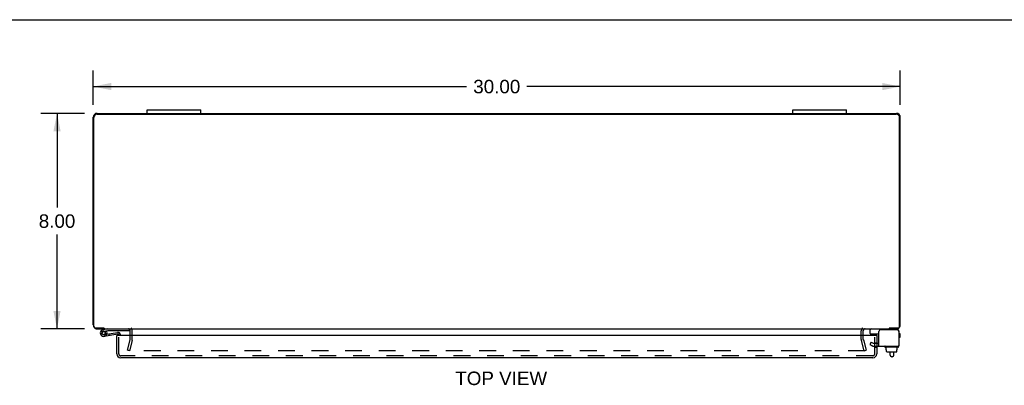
# Model space of a CAD drawing. Header units: inches. Extents: x 0 to 113, y 0 to 73.
# Tile 4 of 7: x 20 to 57, y 60 to 73. Entities that reach past the tile are written whole.
import ezdxf

# ---------------------------------------------------------------- set-up
doc = ezdxf.new("R2010")
doc.units = ezdxf.units.IN
doc.header["$LTSCALE"] = 6.233333
doc.header["$MEASUREMENT"] = 0
doc.linetypes.add('HIDDEN', pattern=[0.2, 0.1, -0.1])
doc.layers.get('0').update_dxf_attribs({"linetype": 'CONTINUOUS'})
for name, color, linetype in [('DEFAULT_2', 8, 'HIDDEN'), ('DIMENSIONS', 7, 'CONTINUOUS'), ('DOOR_ASSEMBLY', 7, 'CONTINUOUS')]:
    doc.layers.add(name, color=color, linetype=linetype)
doc.styles.get("Standard").update_dxf_attribs({"font": 'arial.ttf'})
doc.dimstyles.new('DIMSTYLE_1', dxfattribs={"dimtxt": 0.5, "dimasz": 0.666667, "dimexe": 0.09, "dimexo": 0.07, "dimgap": 0.0375, "dimtad": 0, "dimtih": 1, "dimtoh": 1, "dimzin": 4, "dimdsep": 46, "dimtxsty": 'Standard', "dimblk": '_FILLED', "dimblk1": '_FILLED', "dimblk2": '_FILLED', "dimcen": 0.09, "dimadec": 3, "dimazin": 1, "dimtfac": 1, "dimtdec": 3, "dimtofl": 0, "dimtmove": 0, "dimatfit": 3, "dimldrblk": '_FILLED', "dimfxl": 0, "dimtolj": 1, "dimtzin": 4, "dimarcsym": 0})

# ---------------------------------------------------------------- blocks, each defined once
blk = doc.blocks.new('_FILLED')
at = {"color": 0, "linetype": 'ByBlock'}
blk.add_solid([(0, 0), (-1, 0.2), (-1, -0.2)], dxfattribs=at)
blk = doc.blocks.new('*D1')
at = {"layer": 'DIMENSIONS', "color": 2, "linetype": 'Continuous'}
for p, q in [((22.801, 70.178), (22.801, 71.452)), ((52.801, 70.178), (52.801, 71.452)), ((22.801, 70.852), (36.677, 70.852)), ((52.801, 70.852), (38.924, 70.852))]:
    blk.add_line(p, q, dxfattribs=at)
at = {"layer": 'DIMENSIONS', "color": 2, "linetype": 'Continuous', "xscale": 0.6666666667, "yscale": 0.6666666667, "zscale": 0.6666666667, "rotation": 180}
blk.add_blockref('_FILLED', (22.801, 70.852), dxfattribs=at)
at = {"layer": 'DIMENSIONS', "color": 2, "linetype": 'Continuous', "xscale": 0.6666666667, "yscale": 0.6666666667, "zscale": 0.6666666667}
blk.add_blockref('_FILLED', (52.801, 70.852), dxfattribs=at)
at = {"layer": 'DIMENSIONS', "color": 2, "linetype": 'Continuous', "insert": (37.801, 71.102), "char_height": 0.5, "width": 1.74721, "attachment_point": 2, "line_spacing_factor": 0.9}
blk.add_mtext('30.00', dxfattribs=at)
blk = doc.blocks.new('*D2')
at = {"layer": 'DIMENSIONS', "color": 2, "linetype": 'Continuous'}
for p, q in [((22.479, 69.857), (20.855, 69.857)), ((21.455, 69.857), (21.455, 66.357)), ((21.455, 61.857), (21.455, 65.357)), ((22.479, 61.857), (20.855, 61.857))]:
    blk.add_line(p, q, dxfattribs=at)
at = {"layer": 'DIMENSIONS', "color": 2, "linetype": 'Continuous', "xscale": 0.6666666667, "yscale": 0.6666666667, "zscale": 0.6666666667}
for p, rotation in [((21.455, 69.857), 90), ((21.455, 61.857), 270)]:
    blk.add_blockref('_FILLED', p, dxfattribs=dict(at, rotation=rotation))
at = {"layer": 'DIMENSIONS', "color": 2, "linetype": 'Continuous', "insert": (21.455, 66.107), "char_height": 0.5, "width": 1.35874, "attachment_point": 2, "line_spacing_factor": 0.9}
blk.add_mtext('8.00', dxfattribs=at)

msp = doc.modelspace()

# ---------------------------------------------------------------- linework, layer by layer
at = {"color": 7, "linetype": 'Continuous'}
for p, q in [((0, 73.333), (113.333, 73.333)), ((24.801, 69.857), (24.801, 69.992)), ((24.801, 69.992), (26.801, 69.992)), ((26.801, 69.857), (26.801, 69.992)), ((48.801, 69.992), (50.801, 69.992)), ((48.801, 69.857), (48.801, 69.992)), ((50.801, 69.857), (50.801, 69.992)), ((23.204, 61.877), (23.204, 61.857)), ((52.397, 61.857), (52.397, 61.877)), ((51.682, 61.679), (51.682, 61.817)), ((51.692, 61.669), (52.007, 61.669)), ((52.744, 61.777), (52.744, 61.763)), ((52.225, 61.189), (52.225, 61.209)), ((52.722, 61.179), (52.235, 61.179)), ((52.277, 61.072), (52.277, 61.179)), ((52.687, 61.072), (52.687, 61.179)), ((52.732, 61.189), (52.732, 61.209)), ((52.277, 61.072), (52.293, 61.072)), ((52.293, 61.014), (52.293, 61.072)), ((52.293, 61.014), (52.293, 61.072)), ((52.304, 61.004), (52.659, 61.004)), ((52.424, 60.88), (52.424, 61.004)), ((52.504, 60.82), (52.484, 60.82)), ((52.564, 60.88), (52.564, 61.004)), ((52.687, 61.072), (52.669, 61.072)), ((52.669, 61.014), (52.669, 61.072)), ((52.67, 61.014), (52.67, 61.072))]:
    msp.add_line(p, q, dxfattribs=at)
at = {"color": 3, "linetype": 'Continuous'}
for p, q in [((22.801, 62.002), (22.801, 69.712)), ((22.826, 61.937), (22.826, 69.702)), ((22.946, 69.857), (52.656, 69.857)), ((22.951, 69.827), (52.651, 69.827)), ((52.776, 61.937), (52.776, 69.702)), ((52.801, 62.002), (52.801, 69.712)), ((23.212, 61.877), (22.886, 61.877)), ((22.946, 61.857), (52.656, 61.857)), ((52.716, 61.877), (52.39, 61.877)), ((24.176, 61.609), (24.176, 61.787)), ((51.426, 61.609), (51.426, 61.787)), ((52.007, 61.219), (52.007, 61.763)), ((52.684, 61.823), (52.067, 61.823)), ((52.744, 61.763), (52.744, 61.219)), ((52.007, 61.219), (52.744, 61.219))]:
    msp.add_line(p, q, dxfattribs=at)
for centre, radius, start, end in [((22.946, 69.712), 0.145, 90, 180), ((22.951, 69.702), 0.125, 90, 180), ((52.651, 69.702), 0.125, 0, 90), ((52.656, 69.712), 0.145, 0, 90), ((22.946, 62.002), 0.145, 180, 217.1382), ((22.886, 61.937), 0.06, 180, 270), ((22.946, 62.002), 0.145, 237.5206, 270), ((24.106, 61.787), 0.07, 0, 90), ((51.496, 61.787), 0.07, 90, 180), ((52.656, 62.002), 0.145, 270, 302.4794), ((52.716, 61.937), 0.06, 270, 360), ((52.656, 62.002), 0.145, 322.8618, 360), ((52.067, 61.763), 0.06, 90, 180), ((52.684, 61.763), 0.06, 0, 90)]:
    msp.add_arc(centre, radius, start, end, dxfattribs=at)
at = {"color": 7, "linetype": 'Continuous'}
for centre, radius, start, end in [((51.722, 61.817), 0.04, 90, 180), ((52.664, 61.777), 0.08, 0, 90), ((51.692, 61.679), 0.01, 180, 270), ((52.235, 61.209), 0.01, 90, 180), ((52.235, 61.189), 0.01, 180, 270), ((52.722, 61.209), 0.01, 0, 90), ((52.722, 61.189), 0.01, 270, 360), ((52.484, 60.88), 0.06, 180, 270), ((52.504, 60.88), 0.06, 270, 360)]:
    msp.add_arc(centre, radius, start, end, dxfattribs=at)
for centre, major_axis, ratio, start_param, end_param in [((52.304, 61.014), (-0.0111, 0), 0.898834, 6.283185, 7.853982), ((52.305, 61.014), (0.0112, 0), 0.889134, -3.141593, -1.570796), ((52.658, 61.014), (0.0114, 0), 0.875492, -1.570796, 0), ((52.659, 61.014), (-0.0113, 0), 0.88616, 7.853982, 9.424778)]:
    msp.add_ellipse(centre, major_axis=major_axis, ratio=ratio, start_param=start_param, end_param=end_param, dxfattribs=at)
at = {"layer": 'DEFAULT_2', "color": 8, "linetype": 'HIDDEN'}
for p, q in [((24.176, 61.458), (24.176, 61.609)), ((24.251, 61.458), (24.251, 61.787)), ((51.351, 61.458), (51.351, 61.787)), ((51.426, 61.458), (51.426, 61.609)), ((24.071, 61.064), (24.174, 61.448)), ((24.247, 61.429), (24.144, 61.044)), ((51.458, 61.044), (51.355, 61.429)), ((51.427, 61.448), (51.53, 61.064)), ((51.718, 61.365), (51.666, 61.275)), ((51.666, 61.275), (51.738, 61.233)), ((51.718, 61.365), (51.79, 61.323)), ((51.79, 61.323), (52.007, 61.323)), ((51.79, 61.219), (52.007, 61.219)), ((24.144, 61.044), (24.071, 61.064)), ((51.489, 61.044), (24.112, 61.044)), ((51.458, 61.044), (51.53, 61.064))]:
    msp.add_line(p, q, dxfattribs=at)
for centre, radius, start, end in [((24.106, 61.787), 0.145, 0, 43.5261), ((51.496, 61.787), 0.145, 136.4739, 180), ((24.136, 61.458), 0.04, 345, 360), ((24.136, 61.458), 0.115, 345, 360), ((51.466, 61.458), 0.115, 180, 195), ((51.466, 61.458), 0.04, 180, 195), ((51.79, 61.323), 0.104, 240, 270)]:
    msp.add_arc(centre, radius, start, end, dxfattribs=at)
at = {"layer": 'DOOR_ASSEMBLY', "color": 7, "linetype": 'Continuous'}
for p, q in [((23.349, 61.857), (23.167, 61.825)), ((23.177, 61.767), (23.349, 61.797)), ((23.2, 61.638), (23.211, 61.64)), ((23.213, 61.579), (23.715, 61.668)), ((23.29, 61.775), (23.242, 61.74)), ((23.248, 61.673), (23.247, 61.673)), ((23.305, 61.656), (23.705, 61.727)), ((23.349, 61.797), (24.149, 61.797)), ((23.382, 61.67), (23.393, 61.611)), ((23.614, 61.793), (23.614, 61.797)), ((23.614, 61.793), (23.87, 61.793)), ((23.691, 61.609), (23.676, 61.609)), ((23.751, 61.609), (23.751, 61.638)), ((23.811, 61.638), (23.811, 61.609)), ((23.87, 61.793), (23.87, 61.797)), ((24.149, 61.797), (24.149, 61.842)), ((51.77, 61.609), (51.77, 61.651)), ((51.845, 61.619), (51.844, 61.609)), ((51.845, 61.619), (51.926, 61.619)), ((51.866, 61.619), (51.866, 61.669)), ((51.91, 61.609), (51.926, 61.609)), ((51.926, 61.609), (51.926, 61.619)), ((52.744, 61.681), (52.771, 61.681)), ((52.771, 61.541), (52.744, 61.541)), ((52.801, 61.571), (52.801, 61.651))]:
    msp.add_line(p, q, dxfattribs=at)
at = {"layer": 'DOOR_ASSEMBLY', "color": 3, "linetype": 'Continuous'}
for p, q in [((23.676, 60.929), (23.676, 61.609)), ((51.91, 61.609), (23.691, 61.609)), ((51.926, 61.609), (51.926, 60.929)), ((51.781, 60.784), (23.821, 60.784))]:
    msp.add_line(p, q, dxfattribs=at)
at = {"layer": 'DOOR_ASSEMBLY', "color": 8, "linetype": 'HIDDEN'}
for p, q in [((23.751, 60.929), (23.751, 61.609)), ((51.851, 60.929), (51.851, 61.609)), ((51.926, 61.324), (51.851, 61.324)), ((51.851, 61.322), (51.926, 61.322)), ((51.926, 61.168), (51.851, 61.168)), ((51.781, 60.859), (23.821, 60.859))]:
    msp.add_line(p, q, dxfattribs=at)
at = {"layer": 'DOOR_ASSEMBLY', "color": 7, "linetype": 'Continuous'}
msp.add_circle((23.189, 61.702), 0.0625, dxfattribs=at)
for centre, radius, start, end in [((23.189, 61.702), 0.125, 100, 41.8334), ((23.189, 61.702), 0.0659, 100.0038, 35.4784), ((23.189, 61.702), 0.065, 334.1884, 280), ((23.721, 61.638), 0.09, 0, 100), ((23.721, 61.638), 0.03, 0, 100), ((51.8, 61.651), 0.03, 143.0713, 180), ((52.771, 61.651), 0.03, 0, 90), ((52.771, 61.571), 0.03, 270, 360)]:
    msp.add_arc(centre, radius, start, end, dxfattribs=at)
at = {"layer": 'DOOR_ASSEMBLY', "color": 3, "linetype": 'Continuous'}
for centre, start, end in [((23.821, 60.929), 180, 270), ((51.781, 60.929), 270, 360)]:
    msp.add_arc(centre, 0.145, start, end, dxfattribs=at)
at = {"layer": 'DOOR_ASSEMBLY', "color": 8, "linetype": 'HIDDEN'}
for centre, start, end in [((23.821, 60.929), 180, 270), ((51.781, 60.929), 270, 360)]:
    msp.add_arc(centre, 0.07, start, end, dxfattribs=at)

# ---------------------------------------------------------------- texts
at = {"layer": 'DIMENSIONS', "color": 2, "linetype": 'Continuous', "insert": (37.966, 60.27), "char_height": 0.5, "width": 3.40706, "attachment_point": 2, "line_spacing_factor": 0.9}
msp.add_mtext('TOP VIEW', dxfattribs=at)

# ---------------------------------------------------------------- dimensions: what is measured, and where the dimension line sits
at = {"layer": 'DIMENSIONS', "color": 2, "linetype": 'Continuous'}
dim = msp.add_linear_dim(base=(52.801, 70.852), p1=(22.801, 70.108), p2=(52.801, 70.108), dimstyle='DIMSTYLE_1', dxfattribs=at)
dim.commit()
dim.dimension.update_dxf_attribs({"geometry": '*D1', "text_midpoint": (37.8, 70.849), "dimtype": 160})
dim = msp.add_linear_dim(base=(21.455, 61.857), p1=(22.549, 69.857), p2=(22.549, 61.857), angle=270, dimstyle='DIMSTYLE_1', dxfattribs=at)
dim.commit()
dim.dimension.update_dxf_attribs({"geometry": '*D2', "text_midpoint": (21.453, 65.854), "dimtype": 160})

doc.saveas('drawing.dxf')
